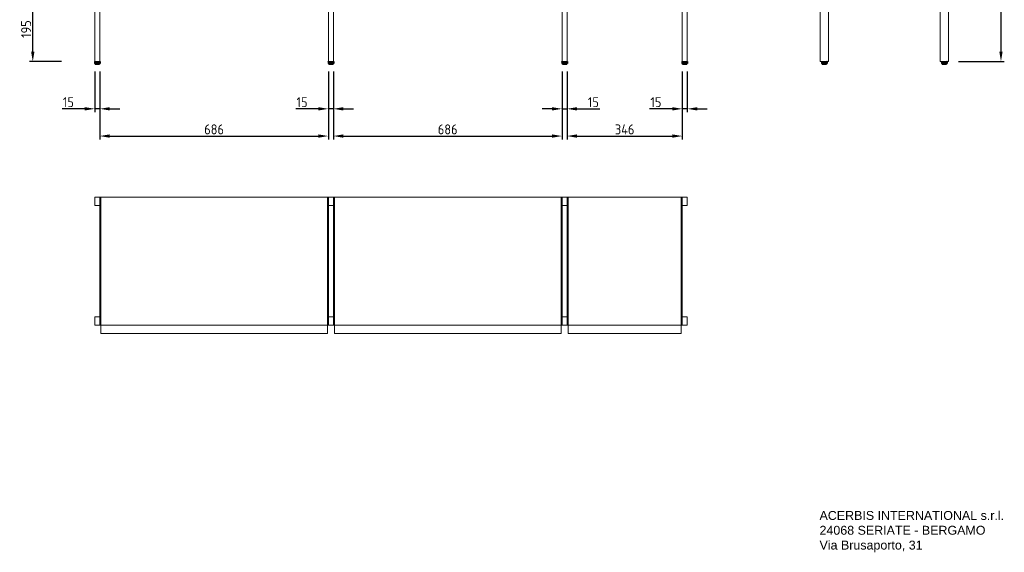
# Model space of a CAD drawing. Header units: millimetres. Extents: x -3982 to 6511, y -551 to 3878.
# Tile 4 of 5: x 3556 to 6511, y -551 to 1050. Entities that reach past the tile are written whole.
import ezdxf

# ---------------------------------------------------------------- set-up
doc = ezdxf.new("R2010")
doc.units = ezdxf.units.MM
doc.header["$LTSCALE"] = 18
doc.layers.get('0').update_dxf_attribs({"lineweight": 25})
doc.layers.add('QUOTE', color=3, linetype='Continuous')
doc.layers.add('TRATTEGGIO', color=251, linetype='Continuous')
doc.layers.add('Visible (ISO)', color=7, linetype='Continuous', lineweight=18)
doc.styles.add('Note Text (ISO)', font='swissl.ttf')
doc.styles.add('QUOTE-SUPP', font='ISOCP.shx')
doc.styles.get("Standard").update_dxf_attribs({"font": 'swissl.ttf'})
doc.dimstyles.new('Default (ISO)', dxfattribs={"dimscale": 18, "dimtxt": 2.5, "dimasz": 2.5, "dimexe": 3.175, "dimexo": 0, "dimgap": 0.762, "dimtad": 1, "dimdec": 1, "dimrnd": 1e-08, "dimtxsty": 'Note Text (ISO)', "dimcen": 0.09, "dimdle": 10, "dimclrd": 256, "dimclre": 256, "dimclrt": 256, "dimadec": 1, "dimazin": 1, "dimtfac": 1.40208, "dimtmove": 0, "dimatfit": 3, "dimfxl": 1, "dimtolj": 1, "dimlwd": -1, "dimlwe": -1, "dimarcsym": 0})

# ---------------------------------------------------------------- blocks, each defined once
blk = doc.blocks.new('*D380')
at = {"layer": 'Defpoints', "color": 0, "transparency": 16777216}
for p in [(3781.8, 923.8), (3796.8, 923.8), (3781.8, 781.7)]:
    blk.add_point(p, dxfattribs=at)
at = {"layer": 'QUOTE', "transparency": 16777216}
for p, q in [((3781.8, 893.8), (3781.8, 771.7)), ((3796.8, 893.8), (3796.8, 771.7)), ((3751.8, 781.7), (3683.6, 781.7)), ((3796.8, 781.7), (3781.8, 781.7)), ((3826.8, 781.7), (3856.8, 781.7))]:
    blk.add_line(p, q, dxfattribs=at)
for points in [[(3751.8, 786.7), (3751.8, 776.7), (3781.8, 781.7)], [(3826.8, 786.7), (3826.8, 776.7), (3796.8, 781.7)]]:
    blk.add_solid(points, dxfattribs=at)
at = {"layer": 'QUOTE', "transparency": 16777216, "insert": (3702.7, 801.7), "char_height": 30, "attachment_point": 5, "style": 'QUOTE-SUPP'}
blk.add_mtext('\\A1;15', dxfattribs=at)
blk = doc.blocks.new('*D381')
at = {"layer": 'Defpoints', "color": 0, "transparency": 16777216}
for p in [(4482.8, 923.8), (4497.8, 923.8), (4482.8, 781.7)]:
    blk.add_point(p, dxfattribs=at)
at = {"layer": 'QUOTE', "transparency": 16777216}
for p, q in [((4482.8, 893.8), (4482.8, 771.7)), ((4497.8, 893.8), (4497.8, 771.7)), ((4452.8, 781.7), (4384.6, 781.7)), ((4497.8, 781.7), (4482.8, 781.7)), ((4527.8, 781.7), (4557.8, 781.7))]:
    blk.add_line(p, q, dxfattribs=at)
for points in [[(4452.8, 786.7), (4452.8, 776.7), (4482.8, 781.7)], [(4527.8, 786.7), (4527.8, 776.7), (4497.8, 781.7)]]:
    blk.add_solid(points, dxfattribs=at)
at = {"layer": 'QUOTE', "transparency": 16777216, "insert": (4403.7, 801.7), "char_height": 30, "attachment_point": 5, "style": 'QUOTE-SUPP'}
blk.add_mtext('\\A1;15', dxfattribs=at)
blk = doc.blocks.new('*D382')
at = {"layer": 'Defpoints', "color": 0, "transparency": 16777216}
for p in [(5183.8, 923.8), (5198.8, 923.8), (5198.8, 781.7)]:
    blk.add_point(p, dxfattribs=at)
at = {"layer": 'QUOTE', "transparency": 16777216}
for p, q in [((5183.8, 893.8), (5183.8, 771.7)), ((5198.8, 893.8), (5198.8, 771.7)), ((5153.8, 781.7), (5123.8, 781.7)), ((5183.8, 781.7), (5198.8, 781.7)), ((5228.8, 781.7), (5297, 781.7))]:
    blk.add_line(p, q, dxfattribs=at)
for points in [[(5153.8, 786.7), (5153.8, 776.7), (5183.8, 781.7)], [(5228.8, 786.7), (5228.8, 776.7), (5198.8, 781.7)]]:
    blk.add_solid(points, dxfattribs=at)
at = {"layer": 'QUOTE', "transparency": 16777216, "insert": (5277.9, 801.7), "char_height": 30, "attachment_point": 5, "style": 'QUOTE-SUPP'}
blk.add_mtext('\\A1;15', dxfattribs=at)
blk = doc.blocks.new('*D383')
at = {"layer": 'Defpoints', "color": 0, "transparency": 16777216}
for p in [(5544.8, 923.8), (5559.8, 923.8), (5544.8, 781.7)]:
    blk.add_point(p, dxfattribs=at)
at = {"layer": 'QUOTE', "transparency": 16777216}
for p, q in [((5544.8, 893.8), (5544.8, 771.7)), ((5559.8, 893.8), (5559.8, 771.7)), ((5514.8, 781.7), (5446.6, 781.7)), ((5559.8, 781.7), (5544.8, 781.7)), ((5589.8, 781.7), (5619.8, 781.7))]:
    blk.add_line(p, q, dxfattribs=at)
for points in [[(5514.8, 786.7), (5514.8, 776.7), (5544.8, 781.7)], [(5589.8, 786.7), (5589.8, 776.7), (5559.8, 781.7)]]:
    blk.add_solid(points, dxfattribs=at)
at = {"layer": 'QUOTE', "transparency": 16777216, "insert": (5465.7, 801.7), "char_height": 30, "attachment_point": 5, "style": 'QUOTE-SUPP'}
blk.add_mtext('\\A1;15', dxfattribs=at)
blk = doc.blocks.new('*D384')
at = {"layer": 'Defpoints', "color": 0, "transparency": 16777216}
for p in [(3796.8, 923.8), (4482.8, 923.8), (4482.8, 699.9)]:
    blk.add_point(p, dxfattribs=at)
at = {"layer": 'QUOTE', "transparency": 16777216}
for p, q in [((3796.8, 893.8), (3796.8, 689.9)), ((4482.8, 893.8), (4482.8, 689.9)), ((3826.8, 699.9), (4452.8, 699.9))]:
    blk.add_line(p, q, dxfattribs=at)
for points in [[(3826.8, 704.9), (3826.8, 694.9), (3796.8, 699.9)], [(4452.8, 704.9), (4452.8, 694.9), (4482.8, 699.9)]]:
    blk.add_solid(points, dxfattribs=at)
at = {"layer": 'QUOTE', "transparency": 16777216, "insert": (4139.8, 719.9), "char_height": 30, "attachment_point": 5, "style": 'QUOTE-SUPP'}
blk.add_mtext('\\A1;686', dxfattribs=at)
blk = doc.blocks.new('*D385')
at = {"layer": 'Defpoints', "color": 0, "transparency": 16777216}
for p in [(4497.8, 923.8), (5183.8, 923.8), (5183.8, 699.9)]:
    blk.add_point(p, dxfattribs=at)
at = {"layer": 'QUOTE', "transparency": 16777216}
for p, q in [((4497.8, 893.8), (4497.8, 689.9)), ((5183.8, 893.8), (5183.8, 689.9)), ((4527.8, 699.9), (5153.8, 699.9))]:
    blk.add_line(p, q, dxfattribs=at)
for points in [[(4527.8, 704.9), (4527.8, 694.9), (4497.8, 699.9)], [(5153.8, 704.9), (5153.8, 694.9), (5183.8, 699.9)]]:
    blk.add_solid(points, dxfattribs=at)
at = {"layer": 'QUOTE', "transparency": 16777216, "insert": (4840.8, 719.9), "char_height": 30, "attachment_point": 5, "style": 'QUOTE-SUPP'}
blk.add_mtext('\\A1;686', dxfattribs=at)
blk = doc.blocks.new('*D386')
at = {"layer": 'Defpoints', "color": 0, "transparency": 16777216}
for p in [(5198.8, 923.8), (5544.8, 923.8), (5544.8, 699.9)]:
    blk.add_point(p, dxfattribs=at)
at = {"layer": 'QUOTE', "transparency": 16777216}
for p, q in [((5198.8, 893.8), (5198.8, 689.9)), ((5544.8, 893.8), (5544.8, 689.9)), ((5228.8, 699.9), (5514.8, 699.9))]:
    blk.add_line(p, q, dxfattribs=at)
for points in [[(5228.8, 704.9), (5228.8, 694.9), (5198.8, 699.9)], [(5514.8, 704.9), (5514.8, 694.9), (5544.8, 699.9)]]:
    blk.add_solid(points, dxfattribs=at)
at = {"layer": 'QUOTE', "transparency": 16777216, "insert": (5371.8, 719.9), "char_height": 30, "attachment_point": 5, "style": 'QUOTE-SUPP'}
blk.add_mtext('\\A1;346', dxfattribs=at)
blk = doc.blocks.new('*D390')
at = {"layer": 'Defpoints', "color": 0, "transparency": 16777216}
for p in [(6368.3, 3133.8), (6343.3, 923.8), (6501.1, 923.8)]:
    blk.add_point(p, dxfattribs=at)
at = {"layer": 'QUOTE', "transparency": 16777216}
for p, q in [((6398.3, 3133.8), (6511.1, 3133.8)), ((6501.1, 3103.8), (6501.1, 953.8)), ((6373.3, 923.8), (6511.1, 923.8))]:
    blk.add_line(p, q, dxfattribs=at)
for points in [[(6496.1, 3103.8), (6506.1, 3103.8), (6501.1, 3133.8)], [(6496.1, 953.8), (6506.1, 953.8), (6501.1, 923.8)]]:
    blk.add_solid(points, dxfattribs=at)
at = {"layer": 'QUOTE', "transparency": 16777216, "insert": (6481.1, 2028.8), "char_height": 30, "attachment_point": 5, "rotation": 90, "style": 'QUOTE-SUPP'}
blk.add_mtext('\\A1;2210', dxfattribs=at)
blk = doc.blocks.new('*D391')
at = {"layer": 'Defpoints', "color": 0, "transparency": 16777216}
for p in [(3595.7, 1118.8), (3799.8, 1118.8), (3781.8, 923.8)]:
    blk.add_point(p, dxfattribs=at)
at = {"layer": 'QUOTE', "transparency": 16777216}
for p, q in [((3699.8, 1118.8), (3585.7, 1118.8)), ((3595.7, 953.8), (3595.7, 1088.8)), ((3681.8, 923.8), (3585.7, 923.8))]:
    blk.add_line(p, q, dxfattribs=at)
for points in [[(3590.7, 1088.8), (3600.7, 1088.8), (3595.7, 1118.8)], [(3590.7, 953.8), (3600.7, 953.8), (3595.7, 923.8)]]:
    blk.add_solid(points, dxfattribs=at)
at = {"layer": 'QUOTE', "transparency": 16777216, "insert": (3575.7, 1021.3), "char_height": 30, "attachment_point": 5, "rotation": 90, "style": 'QUOTE-SUPP'}
blk.add_mtext('\\A1;195', dxfattribs=at)

msp = doc.modelspace()

# ---------------------------------------------------------------- hatches: boundary and pattern name
at = {"layer": 'TRATTEGGIO'}
h = msp.add_hatch(dxfattribs=at)
h.set_pattern_fill('ANSI37', color=256, scale=0.5, style=0)
h.set_pattern_definition([(45, (-16164.6555, 13452.5427), (-1.12253202, 1.12253202), []), (135, (-16164.6555, 13452.5427), (-1.12253202, -1.12253202), [])])
h.paths.add_polyline_path([(3789.31, 923.84), (3780.81, 923.84), (3780.81, 917.84), (3789.31, 917.84)])
h.paths.add_polyline_path([(3797.81, 917.84), (3797.81, 923.84), (3789.31, 923.84), (3789.31, 917.84)])
h = msp.add_hatch(dxfattribs=at)
h.set_pattern_fill('ANSI37', color=256, scale=0.5, style=0)
h.set_pattern_definition([(45, (-15463.6555, 13452.5427), (-1.12253202, 1.12253202), []), (135, (-15463.6555, 13452.5427), (-1.12253202, -1.12253202), [])])
h.paths.add_polyline_path([(4490.31, 923.84), (4481.81, 923.84), (4481.81, 917.84), (4490.31, 917.84)])
h.paths.add_polyline_path([(4498.81, 917.84), (4498.81, 923.84), (4490.31, 923.84), (4490.31, 917.84)])
h = msp.add_hatch(dxfattribs=at)
h.set_pattern_fill('ANSI37', color=256, scale=0.5, style=0)
h.set_pattern_definition([(45, (-14762.6555, 13452.5427), (-1.12253202, 1.12253202), []), (135, (-14762.6555, 13452.5427), (-1.12253202, -1.12253202), [])])
h.paths.add_polyline_path([(5191.31, 923.84), (5182.81, 923.84), (5182.81, 917.84), (5191.31, 917.84)])
h.paths.add_polyline_path([(5199.81, 917.84), (5199.81, 923.84), (5191.31, 923.84), (5191.31, 917.84)])
h = msp.add_hatch(dxfattribs=at)
h.set_pattern_fill('ANSI37', color=256, scale=0.5, style=0)
h.set_pattern_definition([(45, (-14401.6555, 13452.5427), (-1.12253202, 1.12253202), []), (135, (-14401.6555, 13452.5427), (-1.12253202, -1.12253202), [])])
h.paths.add_polyline_path([(5552.31, 923.84), (5543.81, 923.84), (5543.81, 917.84), (5552.31, 917.84)])
h.paths.add_polyline_path([(5560.81, 917.84), (5560.81, 923.84), (5552.31, 923.84), (5552.31, 917.84)])
h = msp.add_hatch(dxfattribs=at)
h.set_pattern_fill('ANSI37', color=256, scale=0.5, style=0)
h.set_pattern_definition([(45, (-13983.1348, 13452.5427), (-1.12253202, 1.12253202), []), (135, (-13983.1348, 13452.5427), (-1.12253202, -1.12253202), [])])
h.paths.add_polyline_path([(5970.83, 923.84), (5962.33, 923.84), (5962.33, 917.84), (5970.83, 917.84)])
h.paths.add_polyline_path([(5979.33, 917.84), (5979.33, 923.84), (5970.83, 923.84), (5970.83, 917.84)])
h = msp.add_hatch(dxfattribs=at)
h.set_pattern_fill('ANSI37', color=256, scale=0.5, style=0)
h.set_pattern_definition([(45, (-13623.1348, 13452.5427), (-1.12253202, 1.12253202), []), (135, (-13623.1348, 13452.5427), (-1.12253202, -1.12253202), [])])
h.paths.add_polyline_path([(6330.83, 923.84), (6322.33, 923.84), (6322.33, 917.84), (6330.83, 917.84)])
h.paths.add_polyline_path([(6339.33, 917.84), (6339.33, 923.84), (6330.83, 923.84), (6330.83, 917.84)])

# ---------------------------------------------------------------- linework, layer by layer
for p, q in [((3780.81, 923.84), (3780.81, 917.84)), ((3780.81, 923.84), (3797.81, 923.84)), ((3780.81, 917.84), (3797.81, 917.84)), ((3782.81, 917.84), (3782.81, 916.34)), ((3782.81, 916.34), (3795.81, 916.34)), ((3795.81, 917.84), (3795.81, 916.34)), ((3797.81, 923.84), (3797.81, 917.84)), ((4481.81, 923.84), (4481.81, 917.84)), ((4481.81, 923.84), (4498.81, 923.84)), ((4481.81, 917.84), (4498.81, 917.84)), ((4483.81, 917.84), (4483.81, 916.34)), ((4483.81, 916.34), (4496.81, 916.34)), ((4496.81, 917.84), (4496.81, 916.34)), ((4498.81, 923.84), (4498.81, 917.84)), ((5182.81, 923.84), (5182.81, 917.84)), ((5182.81, 923.84), (5199.81, 923.84)), ((5182.81, 917.84), (5199.81, 917.84)), ((5184.81, 917.84), (5184.81, 916.34)), ((5184.81, 916.34), (5197.81, 916.34)), ((5197.81, 917.84), (5197.81, 916.34)), ((5199.81, 923.84), (5199.81, 917.84)), ((5543.81, 923.84), (5543.81, 917.84)), ((5543.81, 923.84), (5560.81, 923.84)), ((5543.81, 917.84), (5560.81, 917.84)), ((5545.81, 917.84), (5545.81, 916.34)), ((5545.81, 916.34), (5558.81, 916.34)), ((5558.81, 917.84), (5558.81, 916.34)), ((5560.81, 923.84), (5560.81, 917.84)), ((5962.33, 923.84), (5962.33, 917.84)), ((5962.33, 923.84), (5979.33, 923.84)), ((5962.33, 917.84), (5979.33, 917.84)), ((5964.33, 917.84), (5964.33, 916.34)), ((5964.33, 916.34), (5977.33, 916.34)), ((5977.33, 917.84), (5977.33, 916.34)), ((5979.33, 923.84), (5979.33, 917.84)), ((6322.33, 923.84), (6322.33, 917.84)), ((6322.33, 923.84), (6339.33, 923.84)), ((6322.33, 917.84), (6339.33, 917.84)), ((6324.33, 917.84), (6324.33, 916.34)), ((6324.33, 916.34), (6337.33, 916.34)), ((6337.33, 917.84), (6337.33, 916.34)), ((6339.33, 923.84), (6339.33, 917.84))]:
    msp.add_line(p, q, dxfattribs=at)
at = {"layer": 'Visible (ISO)'}
for p, q in [((3781.81, 923.84), (3781.81, 3133.84)), ((3796.81, 923.84), (3796.81, 3133.84)), ((4482.81, 923.84), (4482.81, 3133.84)), ((4497.81, 923.84), (4497.81, 3133.84)), ((5183.81, 923.84), (5183.81, 3133.84)), ((5198.81, 923.84), (5198.81, 3133.84)), ((5544.81, 923.84), (5544.81, 3133.84)), ((5559.81, 923.84), (5559.81, 3133.84)), ((5958.33, 923.84), (5958.33, 3133.84)), ((5983.33, 923.84), (5983.33, 3133.84)), ((6318.33, 923.84), (6318.33, 3133.84)), ((6343.33, 923.84), (6343.33, 3133.84)), ((3796.81, 923.84), (3781.81, 923.84)), ((4497.81, 923.84), (4482.81, 923.84)), ((5198.81, 923.84), (5183.81, 923.84)), ((5559.81, 923.84), (5544.81, 923.84)), ((5958.33, 923.84), (5983.33, 923.84)), ((6343.33, 923.84), (6318.33, 923.84)), ((3781.81, 516.7), (3796.81, 516.7)), ((3781.81, 516.7), (3796.81, 516.7)), ((3781.81, 516.7), (3781.81, 491.7)), ((3796.81, 516.7), (3796.81, 131.7)), ((3796.81, 516.7), (3799.81, 516.7)), ((3799.81, 516.7), (4479.81, 516.7)), ((3799.81, 131.7), (3799.81, 516.7)), ((4482.81, 516.7), (4479.81, 516.7)), ((4479.81, 516.7), (4479.81, 131.7)), ((4482.81, 516.7), (4497.81, 516.7)), ((4482.81, 516.7), (4497.81, 516.7)), ((4482.81, 516.7), (4482.81, 131.7)), ((4497.81, 516.7), (4497.81, 131.7)), ((4500.81, 516.7), (4497.81, 516.7)), ((5180.81, 516.7), (4500.81, 516.7)), ((4500.81, 131.7), (4500.81, 516.7)), ((5180.81, 516.7), (5180.81, 131.7)), ((5180.81, 516.7), (5183.81, 516.7)), ((5183.81, 516.7), (5198.81, 516.7)), ((5198.81, 516.7), (5183.81, 516.7)), ((5183.81, 516.7), (5183.81, 131.7)), ((5198.81, 516.7), (5198.81, 131.7)), ((5198.81, 516.7), (5201.81, 516.7)), ((5201.81, 516.7), (5541.81, 516.7)), ((5201.81, 131.7), (5201.81, 516.7)), ((5544.81, 516.7), (5541.81, 516.7)), ((5541.81, 516.7), (5541.81, 131.7)), ((5544.81, 516.7), (5559.81, 516.7)), ((5544.81, 516.7), (5559.81, 516.7)), ((5544.81, 516.7), (5544.81, 131.7)), ((5559.81, 516.7), (5559.81, 491.7)), ((3781.81, 491.7), (3796.81, 491.7)), ((4482.81, 491.7), (4497.81, 491.7)), ((5183.81, 491.7), (5198.81, 491.7)), ((5544.81, 491.7), (5559.81, 491.7)), ((3781.81, 156.7), (3781.81, 131.7)), ((3796.81, 156.7), (3781.81, 156.7)), ((4497.81, 156.7), (4482.81, 156.7)), ((5198.81, 156.7), (5183.81, 156.7)), ((5559.81, 156.7), (5544.81, 156.7)), ((5559.81, 156.7), (5559.81, 131.7)), ((3781.81, 131.7), (3796.81, 131.7)), ((3796.81, 131.7), (3781.81, 131.7)), ((3799.81, 131.7), (3796.81, 131.7)), ((4479.81, 131.7), (3799.81, 131.7)), ((3799.81, 131.7), (3799.81, 106.7)), ((4479.81, 131.7), (4482.81, 131.7)), ((4479.81, 131.7), (4479.81, 106.7)), ((4482.81, 131.7), (4497.81, 131.7)), ((4497.81, 131.7), (4482.81, 131.7)), ((4497.81, 131.7), (4500.81, 131.7)), ((5180.81, 131.7), (4500.81, 131.7)), ((4500.81, 131.7), (4500.81, 106.7)), ((4500.81, 131.7), (5180.81, 131.7)), ((5183.81, 131.7), (5180.81, 131.7)), ((5180.81, 131.7), (5180.81, 106.7)), ((5183.81, 131.7), (5198.81, 131.7)), ((5183.81, 131.7), (5198.81, 131.7)), ((5201.81, 131.7), (5198.81, 131.7)), ((5201.81, 131.7), (5201.81, 106.7)), ((5541.81, 131.7), (5201.81, 131.7)), ((5541.81, 131.7), (5541.81, 106.7)), ((5541.81, 131.7), (5544.81, 131.7)), ((5544.81, 131.7), (5559.81, 131.7)), ((5559.81, 131.7), (5544.81, 131.7)), ((4479.81, 106.7), (3799.81, 106.7)), ((5180.81, 106.7), (4500.81, 106.7)), ((5541.81, 106.7), (5201.81, 106.7))]:
    msp.add_line(p, q, dxfattribs=at)

# ---------------------------------------------------------------- texts
at = {"color": 1, "insert": (5956.56, -426.56), "char_height": 26.73, "width": 1001.4142, "attachment_point": 1}
msp.add_mtext('{\\fSwis721 BT|b0|i0|c0|p34;ACERBIS INTERNATIONAL s.r.l.}', dxfattribs=at)
at = {"char_height": 26.73, "width": 1001.4142, "attachment_point": 1}
for s, insert in [('\\fSwis721 Lt BT|b0|i0|c0|p34;24068 SERIATE - BERGAMO', (5956.56, -471.11)), ('\\fSwis721 Lt BT|b0|i0|c0|p34;Via Brusaporto, 31', (5956.56, -515.66))]:
    msp.add_mtext(s, dxfattribs=dict(at, insert=insert))

# ---------------------------------------------------------------- dimensions: what is measured, and where the dimension line sits
at = {"layer": 'QUOTE'}
for base, p1, p2, override, picture, middle in [((6501.05, 923.84), (6368.33, 3133.84), (6343.33, 923.84), {"dimscale": 1, "dimtxt": 30, "dimasz": 30, "dimexe": 10, "dimexo": 30, "dimgap": 5, "dimtxsty": 'QUOTE-SUPP', "dimatfit": 1}, '*D390', (6481.05, 2028.84)), ((3595.72, 1118.84), (3781.81, 923.84), (3799.81, 1118.84), {"dimscale": 1, "dimtxt": 30, "dimasz": 30, "dimexe": 10, "dimexo": 100, "dimgap": 5, "dimtxsty": 'QUOTE-SUPP', "dimatfit": 1}, '*D391', (3575.72, 1021.34))]:
    dim = msp.add_linear_dim(base=base, p1=p1, p2=p2, angle=90, dimstyle='Default (ISO)', override=override, dxfattribs=at)
    dim.commit()
    dim.dimension.update_dxf_attribs({"geometry": picture, "text_midpoint": middle})
for base, p1, p2, picture, middle in [((3781.81, 781.73), (3796.81, 923.84), (3781.81, 923.84), '*D380', (3702.69, 801.73)), ((4482.81, 699.88), (3796.81, 923.84), (4482.81, 923.84), '*D384', (4139.81, 719.88)), ((4482.81, 781.73), (4497.81, 923.84), (4482.81, 923.84), '*D381', (4403.69, 801.73)), ((5183.81, 699.88), (4497.81, 923.84), (5183.81, 923.84), '*D385', (4840.81, 719.88)), ((5198.81, 781.73), (5183.81, 923.84), (5198.81, 923.84), '*D382', (5277.93, 801.73)), ((5544.81, 699.88), (5198.81, 923.84), (5544.81, 923.84), '*D386', (5371.81, 719.88)), ((5544.81, 781.73), (5559.81, 923.84), (5544.81, 923.84), '*D383', (5465.69, 801.73))]:
    dim = msp.add_linear_dim(base=base, p1=p1, p2=p2, dimstyle='Default (ISO)', override={"dimscale": 1, "dimtxt": 30, "dimasz": 30, "dimexe": 10, "dimexo": 30, "dimgap": 5, "dimtxsty": 'QUOTE-SUPP', "dimatfit": 1}, dxfattribs=at)
    dim.commit()
    dim.dimension.update_dxf_attribs({"geometry": picture, "text_midpoint": middle})

doc.saveas('drawing.dxf')
